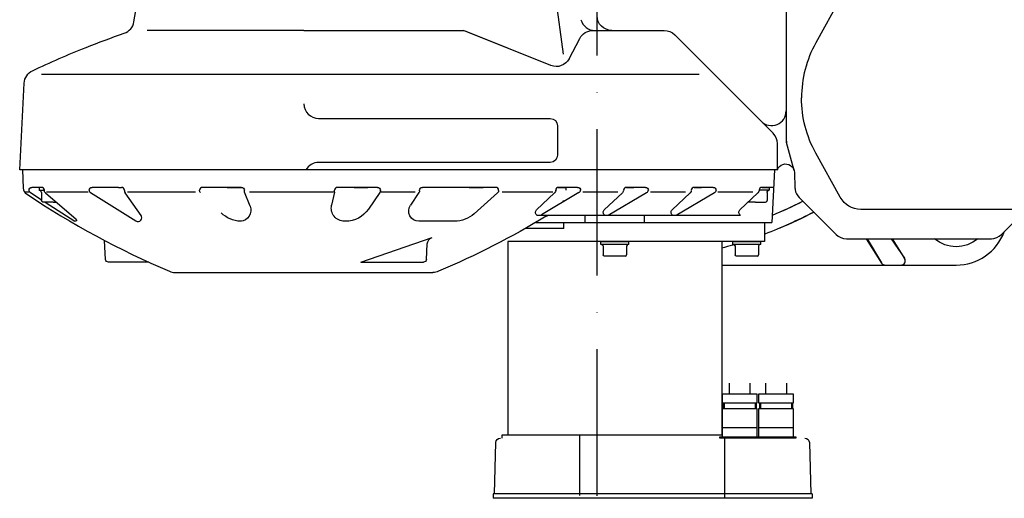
# Model space of a CAD drawing. Extents: x 634 to 2541, y 521 to 1479.
# Tile 9 of 12: x 1506 to 2178, y 521 to 847. Entities that reach past the tile are written whole.
import ezdxf

# ---------------------------------------------------------------- set-up
doc = ezdxf.new("R2010")
doc.units = 0
doc.header["$LTSCALE"] = 10
doc.linetypes.add('DASHED', pattern=[0.75, 0.5, -0.25])
doc.linetypes.add('GEN7', pattern=[15, 10, -2.5, 0, -2.5])
doc.layers.get('0').update_dxf_attribs({"linetype": 'CONTINUOUS'})
doc.layers.add('7', color=4, linetype='GEN7')

msp = doc.modelspace()

# ---------------------------------------------------------------- linework, layer by layer
at = {"linetype": 'CONTINUOUS'}
for p, q in [((2029, 875.97), (2029, 763.63)), ((1583.98, 845.84), (1587.44, 865.5)), ((1871.38, 863.67), (1876.82, 823.86)), ((2065.95, 861.76), (2049.22, 831.57)), ((2029, 853.18), (2029, 766.22)), ((1700, 840), (1593.05, 840)), ((1700, 840), (1789.1, 840)), ((1700, 840), (1808.88, 840)), ((1868.35, 816.12), (1808.88, 840)), ((1897.06, 840), (1910, 840)), ((1897.06, 840), (1910, 840)), ((1910, 840), (1945.86, 840)), ((1910, 840), (1945.86, 840)), ((1868.35, 816.12), (1810.68, 839.28)), ((1880.94, 820.77), (1888.19, 834.63)), ((1880.94, 820.77), (1888.19, 834.63)), ((2020.07, 769.93), (1952.93, 837.07)), ((1969.6, 810), (1520.97, 810)), ((1596.18, 810), (1520.97, 810)), ((1969.6, 810), (1639.96, 810)), ((1506, 745), (1509.1, 804.08)), ((1506, 745), (1509.1, 804.08)), ((1710, 780), (1868, 780)), ((1710, 780), (1868, 780)), ((1873, 775), (1873, 755)), ((1873, 775), (1873, 755)), ((2023, 745), (2023, 762.86)), ((2023, 745), (2023, 762.86)), ((2023, 745), (2023, 762.86)), ((2032, 753.7), (2029.34, 763.63)), ((2034.45, 744.55), (2032, 753.7)), ((2065.95, 726.24), (2049.22, 756.43)), ((1868, 750), (1710, 750)), ((1868, 750), (1710, 750)), ((2023, 745), (1506, 745)), ((1508, 745), (1508.44, 732.55)), ((1508, 745), (1508.44, 732.55)), ((2021, 745), (1508, 745)), ((2021, 745), (2019.13, 709)), ((2021, 745), (2019.13, 709)), ((2034.65, 743.21), (2035.02, 732.78)), ((1520.82, 733), (1514.36, 733)), ((1520.82, 733), (1514.36, 733)), ((1519.32, 733), (1519.32, 731)), ((1519.32, 733), (1519.32, 731)), ((1521.02, 733), (1519.32, 733)), ((1521.02, 733), (1519.32, 733)), ((1563.93, 733), (1555.42, 733)), ((1563.93, 733), (1555.42, 733)), ((1573.43, 733), (1563.93, 733)), ((1573.43, 733), (1563.93, 733)), ((1573.43, 733), (1575.43, 733)), ((1573.43, 733), (1575.43, 733)), ((1657.3, 733), (1630.8, 733)), ((1657.3, 733), (1630.8, 733)), ((1647.67, 733), (1638.17, 733)), ((1647.67, 733), (1638.17, 733)), ((1647.67, 733), (1657.17, 733)), ((1647.67, 733), (1657.17, 733)), ((1750.15, 733), (1722.84, 733)), ((1750.15, 733), (1722.84, 733)), ((1734.15, 733), (1724.65, 733)), ((1734.15, 733), (1724.65, 733)), ((1734.15, 733), (1743.65, 733)), ((1734.15, 733), (1743.65, 733)), ((1830.8, 733), (1780.8, 733)), ((1830.8, 733), (1780.8, 733)), ((1812.65, 733), (1803.15, 733)), ((1812.65, 733), (1803.15, 733)), ((1812.65, 733), (1822.15, 733)), ((1812.65, 733), (1822.15, 733)), ((1873.54, 733), (1878.71, 733)), ((1873.54, 733), (1878.71, 733)), ((1886.72, 733), (1873.76, 733)), ((1886.72, 733), (1873.76, 733)), ((1878.71, 733), (1878.71, 731)), ((1920.02, 733), (1924.98, 733)), ((1932.98, 733), (1920.02, 733)), ((1920.02, 733), (1924.98, 733)), ((1932.98, 733), (1920.02, 733)), ((1966.28, 733), (1971.24, 733)), ((1966.28, 733), (1971.24, 733)), ((1979.24, 733), (1966.28, 733)), ((1979.24, 733), (1966.28, 733)), ((2012.55, 733), (2017.5, 733)), ((2012.55, 733), (2017.5, 733)), ((2020.38, 733), (2012.55, 733)), ((2020.38, 733), (2012.55, 733)), ((2017.5, 733), (2017.5, 731)), ((2017.5, 733), (2017.5, 731)), ((1509.88, 730), (1512.36, 730)), ((1509.88, 730), (1512.36, 730)), ((1512.36, 731.1), (1512.36, 731)), ((1512.36, 731.1), (1512.36, 731)), ((1513.28, 729.41), (1520.72, 724.67)), ((1519.32, 731), (1522.9, 731)), ((1519.32, 731), (1522.9, 731)), ((1520.82, 729.5), (1520.82, 724)), ((1520.82, 729.5), (1520.82, 724)), ((1522.82, 730.94), (1522.82, 731)), ((1522.82, 730.94), (1522.82, 731)), ((1523.55, 729.4), (1544.55, 711.36)), ((1523.55, 729.4), (1544.55, 711.36)), ((1524.39, 730), (1552.73, 730)), ((1524.39, 730), (1552.73, 730)), ((1553.42, 731), (1553.42, 731.11)), ((1553.42, 731), (1553.42, 731.11)), ((1554.36, 729.41), (1585.33, 710.15)), ((1554.36, 729.41), (1585.33, 710.15)), ((1577.43, 730.95), (1577.43, 731)), ((1577.43, 730.95), (1577.43, 731)), ((1588.83, 713.86), (1577.98, 729.22)), ((1588.83, 713.86), (1577.98, 729.22)), ((1579.59, 730), (1626.03, 730)), ((1579.59, 730), (1626.03, 730)), ((1659.3, 730.39), (1659.3, 731)), ((1659.3, 730.39), (1659.3, 731)), ((1663.23, 720.2), (1659.44, 729.64)), ((1663.23, 720.2), (1659.44, 729.64)), ((1662.92, 730), (1720.1, 730)), ((1662.92, 730), (1720.1, 730)), ((1720.8, 729.79), (1718.82, 720.85)), ((1720.8, 729.79), (1718.82, 720.85)), ((1720.84, 730.22), (1720.84, 731)), ((1720.84, 730.22), (1720.84, 731)), ((1751.8, 729.49), (1743.97, 718.12)), ((1751.8, 729.49), (1743.97, 718.12)), ((1752.15, 730.62), (1752.15, 731)), ((1752.15, 730.62), (1752.15, 731)), ((1752.15, 730), (1775.76, 730)), ((1752.15, 730), (1775.76, 730)), ((1778.46, 729.49), (1772.62, 720.81)), ((1778.46, 729.49), (1772.62, 720.81)), ((1778.8, 730.61), (1778.8, 731)), ((1778.8, 730.61), (1778.8, 731)), ((1832.14, 729.4), (1816.14, 715.03)), ((1832.14, 729.4), (1816.14, 715.03)), ((1832.8, 730.89), (1832.8, 731)), ((1832.8, 730.89), (1832.8, 731)), ((1835.15, 730), (1869.85, 730)), ((1835.15, 730), (1869.85, 730)), ((1870.98, 729.4), (1858.64, 717.66)), ((1870.98, 729.4), (1858.64, 717.66)), ((1887.56, 729.46), (1861.95, 714.34)), ((1887.56, 729.46), (1861.95, 714.34)), ((1871.76, 730.98), (1871.76, 731)), ((1871.76, 730.98), (1871.76, 731)), ((1888.72, 731.28), (1888.72, 731)), ((1888.72, 731.28), (1888.72, 731)), ((1890.35, 730), (1914.09, 730)), ((1890.35, 730), (1914.09, 730)), ((1904.91, 717.66), (1917.25, 729.4)), ((1904.91, 717.66), (1917.25, 729.4)), ((1907.66, 714.01), (1933.82, 729.46)), ((1907.66, 714.01), (1933.82, 729.46)), ((1934.98, 731.28), (1934.98, 731)), ((1934.98, 731.28), (1934.98, 731)), ((1936.35, 730), (1960.31, 730)), ((1936.35, 730), (1960.31, 730)), ((1951.17, 717.66), (1963.51, 729.4)), ((1951.17, 717.66), (1963.51, 729.4)), ((1953.92, 714.01), (1980.08, 729.46)), ((1953.92, 714.01), (1980.08, 729.46)), ((1981.24, 731.28), (1981.24, 731)), ((1981.24, 731.28), (1981.24, 731)), ((1982.35, 730), (2006.31, 730)), ((1982.35, 730), (2006.31, 730)), ((1997.43, 717.66), (2009.77, 729.4)), ((1997.43, 717.66), (2009.77, 729.4)), ((2017.5, 731), (2010.55, 731)), ((2017.5, 731), (2010.55, 731)), ((2016, 729.5), (2016, 724)), ((2016, 729.5), (2016, 724)), ((2037.94, 726.06), (2059.48, 704.52)), ((1528.82, 723), (1521.82, 723)), ((1528.82, 723), (1521.82, 723)), ((1523.48, 722.91), (1543.61, 710.07)), ((1528.82, 723), (1530.93, 723)), ((1528.82, 723), (1530.93, 723)), ((2008, 723), (2002.91, 723)), ((2008, 723), (2002.91, 723)), ((2008, 723), (2015, 723)), ((2008, 723), (2015, 723)), ((1858.85, 714), (1997.87, 714)), ((1858.85, 714), (1997.87, 714)), ((1891.85, 709), (1891.85, 714)), ((1891.85, 709), (1891.85, 714)), ((1932.41, 709), (1932.41, 714)), ((1932.41, 709), (1932.41, 714)), ((2225.08, 718), (2079.94, 718)), ((2175.93, 700.93), (2193, 718)), ((1728.32, 709.91), (1727.61, 709.91)), ((1728.32, 709.91), (1727.61, 709.91)), ((1802.78, 709.91), (1778.43, 709.91)), ((1802.78, 709.91), (1778.43, 709.91)), ((1858.16, 709), (2019.13, 709)), ((1858.16, 709), (2019.13, 709)), ((1877.32, 705), (1877.32, 709)), ((1877.32, 705), (1877.32, 709)), ((1877.32, 709), (2019.13, 709)), ((1877.32, 709), (2019.13, 709)), ((2014.13, 709), (2014.13, 696)), ((2014.13, 709), (2014.13, 696)), ((1738.73, 682), (1787.49, 698.9)), ((1738.73, 682), (1787.49, 698.9)), ((1877.32, 705), (1851.01, 705)), ((1877.32, 705), (1851.01, 705)), ((2059.48, 704.52), (2063.07, 700.93)), ((1564.58, 683.9), (1563.9, 696.87)), ((1564.58, 683.9), (1563.9, 696.87)), ((1783.58, 683.9), (1784.13, 694.44)), ((1783.58, 683.9), (1784.13, 694.44)), ((1839.13, 696), (1839.13, 564)), ((1912.13, 696), (1839.13, 696)), ((1912.13, 696), (1839.13, 696)), ((1839.13, 696), (1839.13, 564)), ((1902.63, 696), (1912.13, 696)), ((1902.63, 696), (1912.13, 696)), ((1902.63, 694), (1902.63, 696)), ((1902.63, 694), (1902.63, 696)), ((1912.13, 694), (1902.63, 694)), ((1912.13, 694), (1902.63, 694)), ((1904.13, 693), (1904.13, 687)), ((1904.13, 693), (1904.13, 687)), ((1912.13, 696), (1921.63, 696)), ((1912.13, 696), (1921.63, 696)), ((2014.13, 696), (1912.13, 696)), ((2014.13, 696), (1912.13, 696)), ((1921.63, 694), (1912.13, 694)), ((1921.63, 694), (1912.13, 694)), ((1920.13, 693), (1920.13, 687)), ((1920.13, 693), (1920.13, 687)), ((1921.63, 694), (1921.63, 696)), ((1921.63, 694), (1921.63, 696)), ((1985.13, 696), (1985.13, 564)), ((1985.13, 696), (1985.13, 564)), ((1992.63, 696), (2002.13, 696)), ((1992.63, 696), (2002.13, 696)), ((1992.63, 694), (1992.63, 696)), ((1992.63, 694), (1992.63, 696)), ((2002.13, 694), (1992.63, 694)), ((2002.13, 694), (1992.63, 694)), ((1994.13, 693), (1994.13, 687)), ((1994.13, 693), (1994.13, 687)), ((2002.13, 696), (2011.63, 696)), ((2002.13, 696), (2011.63, 696)), ((2011.63, 694), (2002.13, 694)), ((2011.63, 694), (2002.13, 694)), ((2010.13, 693), (2010.13, 687)), ((2010.13, 693), (2010.13, 687)), ((2011.63, 694), (2011.63, 696)), ((2011.63, 694), (2011.63, 696)), ((2070.14, 698), (2169.18, 698)), ((2083.5, 698), (2094.08, 681.39)), ((2083.5, 698), (2094.08, 681.39)), ((2084.35, 698), (2094.03, 681.48)), ((2084.35, 698), (2094.03, 681.48)), ((2100.63, 698), (2109.76, 684.7)), ((2100.63, 698), (2109.76, 684.7)), ((2101.29, 698), (2109.82, 684.61)), ((2101.29, 698), (2109.82, 684.61)), ((1912.13, 686), (1905.13, 686)), ((1912.13, 686), (1905.13, 686)), ((1919.13, 686), (1912.13, 686)), ((1919.13, 686), (1912.13, 686)), ((2002.13, 686), (1995.13, 686)), ((2002.13, 686), (1995.13, 686)), ((2009.13, 686), (2002.13, 686)), ((2009.13, 686), (2002.13, 686)), ((1594.1, 682), (1566.57, 682)), ((1594.1, 682), (1566.57, 682)), ((1738.73, 682), (1781.58, 682)), ((1738.73, 682), (1781.58, 682)), ((1985.13, 680), (2145, 680)), ((1985.13, 680), (2145, 680)), ((1991.98, 680), (2145, 680)), ((1991.98, 680), (2145, 680)), ((1612.04, 675), (1787.96, 675)), ((1990.32, 592), (1990.32, 599.46)), ((1990.32, 592), (1990.32, 599.46)), ((2004.32, 599.46), (2004.32, 592)), ((2004.32, 599.46), (2004.32, 592)), ((2015.13, 592), (2015.13, 599.46)), ((2015.13, 592), (2015.13, 599.46)), ((2029.13, 599.46), (2029.13, 592)), ((2029.13, 599.46), (2029.13, 592)), ((1986.07, 586), (1986.07, 582)), ((1986.07, 586), (1986.07, 582)), ((1986.77, 586), (1986.77, 582)), ((1986.77, 586), (1986.77, 582)), ((2007.87, 586), (2007.87, 582)), ((2007.87, 586), (2007.87, 582)), ((2008.57, 586), (2008.57, 582)), ((2008.57, 586), (2008.57, 582)), ((2010.88, 586), (2010.88, 582)), ((2010.88, 586), (2010.88, 582)), ((2011.58, 586), (2011.58, 582)), ((2011.58, 586), (2011.58, 582)), ((2032.68, 586), (2032.68, 582)), ((2032.68, 586), (2032.68, 582)), ((2033.38, 586), (2033.38, 582)), ((2033.38, 586), (2033.38, 582)), ((2009.32, 569), (1985.32, 569)), ((2009.32, 569), (1985.32, 569)), ((2034.13, 569), (2010.13, 569)), ((2034.13, 569), (2010.13, 569)), ((1830.06, 524, -0.27), (1830.98, 559.08, -0.27)), ((1830.06, 524, -0.27), (1830.98, 559.08, -0.27)), ((1924.44, 564), (1835.06, 564)), ((1924.44, 564), (1835.06, 564)), ((1835.06, 564), (1835.06, 562)), ((1835.06, 564), (1835.06, 562)), ((1985.13, 564), (1839.13, 564)), ((1985.13, 564), (1839.13, 564)), ((1888.13, 523), (1888.13, 564)), ((1888.13, 523), (1888.13, 564)), ((1985.13, 564), (1964.06, 564)), ((1985.13, 564), (1964.06, 564)), ((1987.13, 521), (1987.13, 562)), ((1987.13, 521), (1987.13, 562)), ((2044.85, 559.08, -0.27), (2045.77, 524, -0.27)), ((2044.85, 559.08, -0.27), (2045.77, 524, -0.27)), ((1829.06, 524), (1829.06, 521)), ((1829.06, 524), (1829.06, 521)), ((2046.77, 524), (1829.06, 524)), ((2046.77, 524), (1829.06, 524)), ((2046.77, 521), (1829.06, 521)), ((2046.77, 521), (1829.06, 521)), ((2046.77, 524), (2046.77, 521)), ((2046.77, 524), (2046.77, 521))]:
    msp.add_line(p, q, dxfattribs=at)
at = {"linetype": 'DASHED'}
for p, q in [((1628.8, 730.84), (1628.8, 731)), ((1628.8, 730.84), (1628.8, 731)), ((1657.46, 709.91), (1655.53, 709.91)), ((1657.46, 709.91), (1655.53, 709.91))]:
    msp.add_line(p, q, dxfattribs=at)
at = {"linetype": 'CONTINUOUS'}
for points in [[(1985.32, 592, 0), (1985.32, 586, 0), (2009.32, 586, 0), (2009.32, 592, 0), (1985.32, 592, 0)], [(1985.32, 592, 0), (1985.32, 586, 0), (2009.32, 586, 0), (2009.32, 592, 0), (1985.32, 592, 0)], [(2010.13, 592, 0), (2010.13, 586, 0), (2034.13, 586, 0), (2034.13, 592, 0), (2010.13, 592, 0)], [(2010.13, 592, 0), (2010.13, 586, 0), (2034.13, 586, 0), (2034.13, 592, 0), (2010.13, 592, 0)], [(2009.32, 563, 0), (2009.32, 582, 0), (1985.32, 582, 0), (1985.32, 563, 0), (2009.32, 563, 0)], [(2009.32, 563, 0), (2009.32, 582, 0), (1985.32, 582, 0), (1985.32, 563, 0), (2009.32, 563, 0)], [(2034.13, 563, 0), (2034.13, 582, 0), (2010.13, 582, 0), (2010.13, 563, 0), (2034.13, 563, 0)], [(2034.13, 563, 0), (2034.13, 582, 0), (2010.13, 582, 0), (2010.13, 563, 0), (2034.13, 563, 0)], [(2010.82, 563, 0), (2010.82, 562, 0), (1983.82, 562, 0), (1983.82, 563, 0), (2010.82, 563, 0)], [(2010.82, 563, 0), (2010.82, 562, 0), (1983.82, 562, 0), (1983.82, 563, 0), (2010.82, 563, 0)], [(2035.63, 563, 0), (2035.63, 562, 0), (2008.63, 562, 0), (2008.63, 563, 0), (2035.63, 563, 0)], [(2035.63, 563, 0), (2035.63, 562, 0), (2008.63, 562, 0), (2008.63, 563, 0), (2035.63, 563, 0)]]:
    msp.add_polyline3d(points, dxfattribs=at)
for centre, radius, start, end in [((1898.62, 850, 0), 10, 195.376, 270), ((1898.62, 850, 0), 10, 195.376, 270), ((1574.13, 847.57, 0), 10, 288.959, 350), ((2117, 794, 0), 77.5, 151, 180), ((1710, 790, 0), 10, 180, 270), ((1710, 790, 0), 10, 180, 270), ((2019, 785.14, 0), 10, 225, 0), ((2019, 785.14, 0), 10, 225, 0), ((2019, 785.14, 0), 10, 225, 0), ((2013, 762.86, 0), 10, 0, 45), ((2013, 762.86, 0), 10, 0, 45), ((2013, 762.86, 0), 10, 0, 45), ((2039, 766.22, 0), 10, 180, 195), ((1710, 740, 0), 10, 90, 150), ((1710, 740, 0), 10, 90, 150), ((1513.43, 732.73, 0), 5, 182, 236.268), ((1513.43, 732.73, 0), 5, 182, 236.268), ((1520.82, 731, 0), 2, 0, 90), ((1520.82, 731, 0), 2, 0, 90), ((1575.43, 731, 0), 2, 0, 90), ((1575.43, 731, 0), 2, 0, 90), ((1630.8, 731, 0), 2, 90, 180), ((1630.8, 731, 0), 2, 90, 180), ((1722.84, 731, 0), 2, 90, 180), ((1722.84, 731, 0), 2, 90, 180), ((1830.8, 731, 0), 2, 0, 90), ((1830.8, 731, 0), 2, 0, 90), ((1873.76, 731, 0), 2, 90, 180), ((1873.76, 731, 0), 2, 90, 180), ((1920.02, 731, 0), 2, 90, 180), ((1920.02, 731, 0), 2, 90, 180), ((1966.28, 731, 0), 2, 90, 180), ((1966.28, 731, 0), 2, 90, 180), ((2012.55, 731, 0), 2, 90, 180), ((2012.55, 731, 0), 2, 90, 180), ((1843.84, 1227.55, 0), 600, 236.268, 246.866), ((1519.32, 729.5, 0), 1.5, 0, 90), ((1519.32, 729.5, 0), 1.5, 0, 90), ((1555.42, 731.11, 0), 2, 180, 238.122), ((1555.42, 731.11, 0), 2, 180, 238.122), ((1580.43, 730.95, 0), 3, 180, 215.223), ((1580.43, 730.95, 0), 3, 180, 215.223), ((1718.84, 730.22, 0), 2, 347.531, 0), ((1718.84, 730.22, 0), 2, 347.531, 0), ((1886.72, 731.28, 0), 2, 294.796, 0), ((1886.72, 731.28, 0), 2, 294.796, 0), ((1932.98, 731.28, 0), 2, 294.796, 0), ((1932.98, 731.28, 0), 2, 294.796, 0), ((1979.24, 731.28, 0), 2, 294.796, 0), ((1979.24, 731.28, 0), 2, 294.796, 0), ((2045.01, 733.13, 0), 10, 188.6615, 225), ((1876.21, 724, 0), 1, 270, 0), ((1876.21, 724, 0), 1, 270, 0), ((2015, 724, 0), 1, 270, 0), ((2015, 724, 0), 1, 270, 0), ((1900, 1000, 0), 310, 292.69, 296.928), ((1900, 1000, 0), 310, 292.69, 296.928), ((1900, 1000, 0), 310, 293.861, 296.928), ((1586.7, 712.36, 0), 2.6, 238.122, 35.223), ((1586.7, 712.36, 0), 2.6, 238.122, 35.223), ((1900, 1000, 0), 320, 292.897, 297.511), ((2070.14, 708, 0), 10, 225, 270), ((2145, 715, 0), 35, 270, 339.609), ((2145, 715, 0), 35, 270, 339.609), ((2145, 715, 0), 35, 270, 339.609), ((2145, 715, 0), 35, 270, 339.609), ((2168.86, 708, 0), 10, 270, 315), ((1921.13, 693, 0), 1, 90, 180), ((1921.13, 693, 0), 1, 90, 180), ((2011.13, 693, 0), 1, 90, 180), ((2011.13, 693, 0), 1, 90, 180), ((1919.13, 687, 0), 1, 270, 0), ((1919.13, 687, 0), 1, 270, 0), ((2009.13, 687, 0), 1, 270, 0), ((2009.13, 687, 0), 1, 270, 0), ((2096.61, 683, 0), 3, 212.5, 270), ((2096.61, 683, 0), 3, 212.5, 270), ((2107.29, 683, 0), 3, 270, 32.5), ((2107.29, 683, 0), 3, 270, 32.5), ((1612.04, 685, 0), 10, 246.866, 270)]:
    msp.add_arc(centre, radius, start, end, dxfattribs=at)
at = {"linetype": 'CONTINUOUS', "extrusion": (-1.32727e-24, -1.32727e-24, -1)}
msp.add_arc((-1910, 850, 0), 10, 270, 0, dxfattribs=at)
msp.add_arc((-1910, 850, 0), 10, 270, 0, dxfattribs=at)
at = {"linetype": 'CONTINUOUS', "extrusion": (-2.52458e-25, 4.16898e-25, -1)}
msp.add_arc((-1897.06, 830, 0), 10, 27.605, 90, dxfattribs=at)
msp.add_arc((-1897.06, 830, 0), 10, 27.605, 90, dxfattribs=at)
at = {"linetype": 'CONTINUOUS', "extrusion": (2.94004e-24, 7.09788e-24, -1)}
msp.add_arc((-1945.86, 830, 0), 10, 90, 135, dxfattribs=at)
msp.add_arc((-1945.86, 830, 0), 10, 90, 135, dxfattribs=at)
at = {"linetype": 'CONTINUOUS', "extrusion": (-8.89863e-24, 2.40699e-23, -1)}
msp.add_arc((-1772.31, 270.67, 0), 600, 68.381, 71.041, dxfattribs=at)
at = {"linetype": 'CONTINUOUS', "extrusion": (-6.84945e-24, 1.57389e-23, -1)}
msp.add_arc((-1772.31, 270.67, 0), 600, 64.583, 68.381, dxfattribs=at)
msp.add_arc((-1772.31, 270.67, 0), 600, 64.583, 68.381, dxfattribs=at)
at = {"linetype": 'CONTINUOUS', "extrusion": (-1.05115e-26, 2.84815e-26, -1)}
msp.add_arc((-1872.08, 825.4, 0), 10, 207.605, 291.8768, dxfattribs=at)
msp.add_arc((-1872.08, 825.4, 0), 10, 207.605, 291.8768, dxfattribs=at)
at = {"linetype": 'CONTINUOUS', "extrusion": (1.46988e-23, -5.04154e-25, -1)}
msp.add_arc((-1519.08, 803.56, 0), 10, 3, 64.583, dxfattribs=at)
msp.add_arc((-1519.08, 803.56, 0), 10, 3, 64.583, dxfattribs=at)
at = {"linetype": 'CONTINUOUS', "extrusion": (-2.24815e-24, -5.81411e-25, -1)}
msp.add_arc((-2117, 794, 0), 77.5, 331, 0, dxfattribs=at)
at = {"linetype": 'CONTINUOUS', "extrusion": (3.38308e-25, 3.38307e-25, -1)}
msp.add_arc((-1868, 775, 0), 5, 90, 180, dxfattribs=at)
msp.add_arc((-1868, 775, 0), 5, 90, 180, dxfattribs=at)
at = {"linetype": 'CONTINUOUS', "extrusion": (1.59545e-24, -1.59545e-24, -1)}
msp.add_arc((-1868, 755, 0), 5, 180, 270, dxfattribs=at)
msp.add_arc((-1868, 755, 0), 5, 180, 270, dxfattribs=at)
at = {"linetype": 'CONTINUOUS', "extrusion": (3.60955e-25, -1.08929e-24, -1)}
msp.add_arc((-2028.66, 743, 0), 6, 19.471, 123.862, dxfattribs=at)
at = {"linetype": 'CONTINUOUS', "extrusion": (2.16906e-24, 1.20575e-24, -1)}
msp.add_arc((-2028.66, 743, 0), 6, 123.862, 178, dxfattribs=at)
at = {"linetype": 'CONTINUOUS', "extrusion": (0, 0, -1)}
for centre, radius, start, end in [((-1514.36, 731, 0), 2, 0, 90), ((-1514.36, 731, 0), 2, 0, 90), ((-1514.36, 731, 0), 2, 0, 90), ((-1514.36, 731, 0), 2, 0, 90), ((-1657.3, 731, 0), 2, 90, 180), ((-1657.3, 731, 0), 2, 90, 180), ((-1630.8, 730.84, 0), 2, 314.4284, 0), ((-1630.8, 730.84, 0), 2, 314.4284, 0), ((-1750.15, 730.62, 0), 2, 180, 214.578), ((-1750.15, 730.62, 0), 2, 180, 214.578), ((-1830.8, 730.89, 0), 2, 180, 228.052), ((-1830.8, 730.89, 0), 2, 180, 228.052), ((-1962.28, 730.98, 0), 2, 180, 232.252), ((-1962.28, 730.98, 0), 2, 180, 232.252), ((-1656.27, 717.41, 0), 7.5, 158.166, 266.527), ((-1656.27, 717.41, 0), 7.5, 158.166, 266.527), ((-1727.61, 718.91, 0), 9, 270, 12.469), ((-1727.61, 718.91, 0), 9, 270, 12.469), ((-1778.43, 716.91, 0), 7, 270, 33.941), ((-1778.43, 716.91, 0), 7, 270, 33.941), ((-1657.46, 729.91, 0), 20, 272.12659, 314.4284), ((-1657.46, 729.91, 0), 20, 272.12659, 314.4284), ((-1728.32, 728.91, 0), 19, 214.578, 270), ((-1728.32, 728.91, 0), 19, 214.578, 270), ((-1556.16, 1227.55, 0), 600, 238.994, 246.866), ((-1556.16, 1227.55, 0), 600, 238.994, 246.866), ((-1802.78, 729.91, 0), 20, 228.052, 270), ((-1802.78, 729.91, 0), 20, 228.052, 270), ((-1867.81, 709, 0), 5, 58.994, 90), ((-1867.81, 709, 0), 5, 58.994, 90), ((-1906.49, 715.99, 0), 2.3, 306.6867, 46.434), ((-1906.49, 715.99, 0), 2.3, 306.6867, 46.434), ((-1999.01, 715.99, 0), 2.3, 299.8568, 46.434), ((-1999.01, 715.99, 0), 2.3, 299.8568, 46.434), ((-1566.57, 684, 0), 2, 270, 357), ((-1566.57, 684, 0), 2, 270, 357), ((-1787.96, 685, 0), 10, 246.866, 270), ((-1787.96, 685, 0), 10, 246.866, 270), ((-1833.98, 559, 0.27), 3, 1.5, 90), ((-1833.98, 559, 0.27), 3, 1.5, 90), ((-2041.85, 559, 0.27), 3, 90, 178.5), ((-2041.85, 559, 0.27), 3, 90, 178.5)]:
    msp.add_arc(centre, radius, start, end, dxfattribs=at)
at = {"linetype": 'CONTINUOUS', "extrusion": (3.06354e-24, -3.06354e-24, -1)}
msp.add_arc((-1555.42, 731, 0), 2, 0, 90, dxfattribs=at)
msp.add_arc((-1555.42, 731, 0), 2, 0, 90, dxfattribs=at)
at = {"linetype": 'CONTINUOUS', "extrusion": (-1.79665e-24, -1.79665e-24, -1)}
msp.add_arc((-1750.15, 731, 0), 2, 90, 180, dxfattribs=at)
msp.add_arc((-1750.15, 731, 0), 2, 90, 180, dxfattribs=at)
at = {"linetype": 'CONTINUOUS', "extrusion": (-6.33237e-24, 6.33237e-24, -1)}
msp.add_arc((-1780.8, 731, 0), 2, 0, 90, dxfattribs=at)
msp.add_arc((-1780.8, 731, 0), 2, 0, 90, dxfattribs=at)
at = {"linetype": 'CONTINUOUS', "extrusion": (-8.53378e-24, -8.53378e-24, -1)}
msp.add_arc((-1886.72, 731, 0), 2, 90, 180, dxfattribs=at)
msp.add_arc((-1886.72, 731, 0), 2, 90, 180, dxfattribs=at)
at = {"linetype": 'CONTINUOUS', "extrusion": (3.55042e-24, 3.55042e-24, -1)}
msp.add_arc((-1932.98, 731, 0), 2, 90, 180, dxfattribs=at)
msp.add_arc((-1932.98, 731, 0), 2, 90, 180, dxfattribs=at)
at = {"linetype": 'CONTINUOUS', "extrusion": (6.52429e-24, 6.52429e-24, -1)}
msp.add_arc((-1979.24, 731, 0), 2, 90, 180, dxfattribs=at)
msp.add_arc((-1979.24, 731, 0), 2, 90, 180, dxfattribs=at)
at = {"linetype": 'DASHED'}
msp.add_arc((2045.01, 733.13, 0), 10, 182, 188.6615, dxfattribs=at)
at = {"linetype": 'CONTINUOUS', "extrusion": (-8.7336e-23, -3.84823e-23, -1)}
msp.add_arc((-1514.36, 731.1, 0), 2, 302.5306, 0, dxfattribs=at)
msp.add_arc((-1514.36, 731.1, 0), 2, 302.5306, 0, dxfattribs=at)
at = {"linetype": 'CONTINUOUS', "extrusion": (-2.74335e-23, -1.29221e-23, -1)}
msp.add_arc((-1524.82, 730.94, 0), 2, 309.5561, 0, dxfattribs=at)
msp.add_arc((-1524.82, 730.94, 0), 2, 309.5561, 0, dxfattribs=at)
at = {"linetype": 'CONTINUOUS', "extrusion": (-4.65021e-22, -1.60476e-22, -1)}
msp.add_arc((-1661.3, 730.39, 0), 2, 338.1657, 0, dxfattribs=at)
msp.add_arc((-1661.3, 730.39, 0), 2, 338.1657, 0, dxfattribs=at)
at = {"linetype": 'CONTINUOUS', "extrusion": (4.30135e-23, 1.32349e-23, -1)}
msp.add_arc((-1776.8, 730.61, 0), 2, 180, 213.941, dxfattribs=at)
msp.add_arc((-1776.8, 730.61, 0), 2, 180, 213.941, dxfattribs=at)
at = {"linetype": 'CONTINUOUS', "extrusion": (-5.29397e-23, 2.64698e-23, -1)}
for centre in [(-1869.76, 730.98, 0), (-1869.76, 730.98, 0), (-2008.55, 730.98, 0), (-2008.55, 730.98, 0)]:
    msp.add_arc(centre, 2, 180, 232.252, dxfattribs=at)
at = {"linetype": 'CONTINUOUS', "extrusion": (5.29397e-23, -2.64698e-23, -1)}
msp.add_arc((-1916.02, 730.98, 0), 2, 180, 232.252, dxfattribs=at)
msp.add_arc((-1916.02, 730.98, 0), 2, 180, 232.252, dxfattribs=at)
at = {"linetype": 'CONTINUOUS', "extrusion": (-6.44821e-24, 6.44821e-24, -1)}
msp.add_arc((-2017.5, 729.5, 0), 1.5, 0, 90, dxfattribs=at)
msp.add_arc((-2017.5, 729.5, 0), 1.5, 0, 90, dxfattribs=at)
at = {"linetype": 'CONTINUOUS', "extrusion": (-1.62225e-24, -2.75402e-24, -1)}
msp.add_arc((-2079.94, 734, 0), 16, 270, 331, dxfattribs=at)
at = {"linetype": 'CONTINUOUS', "extrusion": (-9.02004e-24, -9.02003e-24, -1)}
msp.add_arc((-1521.82, 724, 0), 1, 270, 0, dxfattribs=at)
msp.add_arc((-1521.82, 724, 0), 1, 270, 0, dxfattribs=at)
at = {"linetype": 'CONTINUOUS', "extrusion": (6.8757e-24, 9.22894e-24, -1)}
msp.add_arc((-1860.23, 715.99, 0), 2.3, 306.6867, 46.434, dxfattribs=at)
msp.add_arc((-1860.23, 715.99, 0), 2.3, 306.6867, 46.434, dxfattribs=at)
at = {"linetype": 'CONTINUOUS', "extrusion": (3.43785e-24, 4.61447e-24, -1)}
msp.add_arc((-1952.75, 715.99, 0), 2.3, 306.6867, 46.434, dxfattribs=at)
msp.add_arc((-1952.75, 715.99, 0), 2.3, 306.6867, 46.434, dxfattribs=at)
at = {"linetype": 'CONTINUOUS', "extrusion": (2.17386e-24, -4.83112e-24, -1)}
msp.add_arc((-1900, 1000, 0), 320, 242.489, 249.06, dxfattribs=at)
msp.add_arc((-1900, 1000, 0), 320, 242.489, 249.06, dxfattribs=at)
at = {"linetype": 'CONTINUOUS', "extrusion": (1.12568e-23, 3.66131e-24, -1)}
msp.add_arc((-1544.03, 710.75, 0), 0.8, 130.375, 302.3431, dxfattribs=at)
msp.add_arc((-1544.03, 710.75, 0), 0.8, 130.375, 302.3431, dxfattribs=at)
at = {"linetype": 'CONTINUOUS', "extrusion": (-1.2881e-24, 9.68598e-25, -1)}
msp.add_arc((-1789.12, 694.17, 0), 5, 3, 70.883, dxfattribs=at)
msp.add_arc((-1789.12, 694.17, 0), 5, 3, 70.883, dxfattribs=at)
at = {"linetype": 'CONTINUOUS', "extrusion": (1.48895e-23, 1.48895e-23, -1)}
for centre in [(-1903.13, 693, 0), (-1903.13, 693, 0), (-1993.13, 693, 0), (-1993.13, 693, 0)]:
    msp.add_arc(centre, 1, 90, 180, dxfattribs=at)
at = {"linetype": 'CONTINUOUS', "extrusion": (-6.48176e-24, 2.24147e-23, -1)}
msp.add_arc((-1900, 1000, 0), 320, 253.173, 254.571, dxfattribs=at)
msp.add_arc((-1900, 1000, 0), 320, 253.173, 254.571, dxfattribs=at)
at = {"linetype": 'CONTINUOUS', "extrusion": (-1.15905e-31, 8.99756e-25, -1)}
msp.add_arc((-2145, 715, 0), 22.5, 229.08, 310.9204, dxfattribs=at)
at = {"linetype": 'CONTINUOUS', "extrusion": (-1.89229e-24, -1.89229e-24, -1)}
msp.add_arc((-1905.13, 687, 0), 1, 270, 0, dxfattribs=at)
msp.add_arc((-1905.13, 687, 0), 1, 270, 0, dxfattribs=at)
at = {"linetype": 'CONTINUOUS', "extrusion": (-1.44055e-23, -1.44055e-23, -1)}
msp.add_arc((-1995.13, 687, 0), 1, 270, 0, dxfattribs=at)
msp.add_arc((-1995.13, 687, 0), 1, 270, 0, dxfattribs=at)
at = {"linetype": 'CONTINUOUS', "extrusion": (8.82139e-25, -9.29581e-25, -1)}
msp.add_arc((-1781.58, 684, 0), 2, 183, 270, dxfattribs=at)
msp.add_arc((-1781.58, 684, 0), 2, 183, 270, dxfattribs=at)
at = {"layer": '7'}
msp.add_line((1900, 522.72), (1900, 1472.07), dxfattribs=at)

doc.saveas('drawing.dxf')
